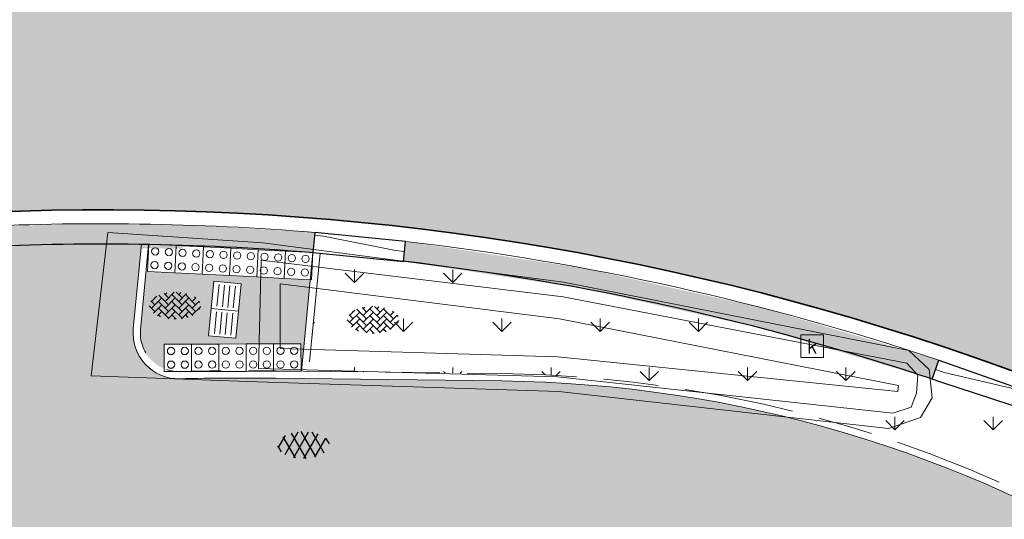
# Model space of a CAD drawing. Header units: metres. Extents: x 187916 to 189411, y 333285 to 334910.
# Tile 48 of 256: x 188143.65 to 188154.45, y 334576.42 to 334581.9. Entities that reach past the tile are written whole.
import ezdxf
from ezdxf.enums import TextEntityAlignment as Align

# ---------------------------------------------------------------- set-up
doc = ezdxf.new("R2010")
doc.units = ezdxf.units.M
for name, pattern in [('VH-OPSLUITBAND_100X200', [16, 8, -2, 4, -2]), ('VH-RWSBAND-SO', [24, 10, -2, 2, -2, 2, -2, 2, -2]), ('VW-1-1_STREEP', [2, 1, -1])]:
    doc.linetypes.add(name, pattern=pattern)
for name, color, linetype, lineweight in [('B-ME-RI-HWA_KOLK-S', 253, 'Continuous', 25), ('B-ME-VH-KANTOPSLUITING_ACHTERKANTBAND-G', 253, 'Continuous', 18), ('B-ME-VH-VERHARDING_ASFALT-G', 253, 'Continuous', 18), ('B-ME-VH-VERHARDING_ASFALT-S', 253, 'Continuous', 25), ('B-ME-VH-VERHARDING_BETONSTRAATSTEEN-G', 253, 'Continuous', 18), ('B-ME-VH-VERHARDING_BETONSTRAATSTEEN-S', 253, 'Continuous', 25), ('N-WE-GR-VAKBEPLANTING-A', 94, 'Continuous', 5), ('N-WE-VH-GOOT_TEGEL-G', 170, 'Continuous', 35), ('N-WE-VH-KANTOPSLUITING_ELEMENT_VERLOOPBAND-G', 42, 'Continuous', 25), ('N-WE-VH-KANTOPSLUITING_OPSLUITBAND_80X200-G', 30, 'VH-OPSLUITBAND_100X200', 15), ('N-WE-VH-KANTOPSLUITING_TROTTOIRBAND_RWS_110 220-G', 251, 'VH-RWSBAND-SO', 25), ('N-WE-VH-KANTOPSLUITING_TROTTOIRBAND_RWS_110 220_ACHTERKANT-G', 7, 'VH-RWSBAND-SO', 25), ('N-WE-VH-KANTOPSLUITING_VERLOOPBAND-S', 251, 'Continuous', 25), ('N-WE-VH-KANTOPSLUITING_VERLOOPBAND_TBV TEKENING-G', 10, 'Continuous', 25), ('N-WE-VH-KANTOPSLUITING_VOORKANTBAND-G', 7, 'Continuous', 15), ('N-WE-VH-VERHARDING_ASFALT_RIJWEG-A', 251, 'Continuous', 18), ('N-WE-VH-VERHARDING_BETONSTRAATSTEEN-ROOD-A', 11, 'Continuous', 18), ('N-WE-VH-VERHARDING_TEGEL-A', 254, 'Continuous', 5), ('N-WE-VH-VERKEERSTEGEL-S', 7, 'Continuous', 0), ('N-WE-VW-MARKERING_DWARS_DRIEHOEK_5050-G', 251, 'VW-HAAIETAND50-L-N', 0), ('N-WE-VW-MARKERING_LANGS_STREEP-G', 251, 'Continuous', 0), ('N-WE-VW-MARKERING_LANGS_STREEP_11-G', 251, 'VW-1-1_STREEP', 0), ('N-WE-VW-MARKERING_VLAK-G', 251, 'Continuous', 0)]:
    doc.layers.add(name, color=color, linetype=linetype, lineweight=lineweight)
doc.styles.add('NLCS-ISO', font='NLCS-ISO.ttf')
doc.linetypes.add('VW-HAAIETAND50-L-N', pattern='A,0,-0.5,[150,NLCS.SHX,S=1,R=0,X=-0.625,Y=-0.25],-0.5', length=1)

# ---------------------------------------------------------------- blocks, each defined once
blk = doc.blocks.new('SRI-KOLK-SO')
at = {"color": 0, "linetype": 'ByBlock', "lineweight": 18}
blk.add_lwpolyline([(-1.125, -1.125), (1.125, -1.125), (1.125, 1.125), (-1.125, 1.125)], close=True, dxfattribs=at)
at = {"color": 0, "linetype": 'ByBlock', "lineweight": 18, "style": 'NLCS-ISO'}
blk.add_text('k', height=1.5, dxfattribs=at).set_placement((0, 0), align=Align.MIDDLE_CENTER)
blk = doc.blocks.new('SVH-BSS_KEIFORMAAT_KEPER-SO')
at = {"ltscale": 0.1}
for p, q in [((-2.477046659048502, 2.477046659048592), (-1.484924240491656, 1.484924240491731)), ((-2.227386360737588, 0.7424621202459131), (-0.2128896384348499, 2.756958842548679)), ((-2.227386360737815, 2.227386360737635), (-1.846044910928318, 2.608727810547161)), ((-0.7424621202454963, 2.227386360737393), (1.484924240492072, -2.321476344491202e-13)), ((0.2160084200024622, 2.753840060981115), (1.484924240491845, 1.484924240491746)), ((0.742462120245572, 2.227386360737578), (1.196639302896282, 2.681563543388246)), ((0.7424621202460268, 0.7424621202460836), (2.445993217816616, 2.445993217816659)), ((2.227386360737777, 2.22738636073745), (4.454772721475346, -1.753042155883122e-13)), ((-5.336050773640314, 0.881278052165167), (-4.454772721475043, -7.582823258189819e-14)), ((-5.197234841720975, 0.7424621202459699), (-4.025666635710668, 1.914030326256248)), ((-5.197234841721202, -0.7424621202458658), (-2.969848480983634, 1.48492424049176)), ((-4.812064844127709, -1.842216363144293), (-2.969848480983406, 3.785860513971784e-14)), ((-4.564991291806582, 1.595142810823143), (-4.454772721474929, 1.484924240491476)), ((-3.712310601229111, 0.7424621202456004), (-1.484924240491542, -1.484924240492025)), ((-3.597206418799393, 2.112282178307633), (-1.484924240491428, -2.747801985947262e-13)), ((-2.227386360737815, -0.7424621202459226), (-2.463584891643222e-13, 1.484924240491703)), ((-2.227386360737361, -2.227386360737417), (2.083888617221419e-13, 2.083888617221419e-13)), ((-0.7424621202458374, 0.7424621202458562), (1.484924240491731, -1.48492424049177)), ((0.7424621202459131, -0.7424621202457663), (2.969848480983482, 1.48492424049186)), ((0.7424621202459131, -2.227386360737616), (2.969848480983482, 9.43689570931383e-15)), ((2.227386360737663, 0.7424621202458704), (4.454772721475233, -1.484924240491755)), ((3.7123106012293, 0.7424621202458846), (4.50164561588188, 1.531797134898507)), ((3.7123106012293, -0.7424621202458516), (5.246882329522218, 0.7921096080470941)), ((4.221158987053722, 1.718537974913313), (4.45477272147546, 1.484924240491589)), ((5.197234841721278, 0.7424621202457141), (5.392160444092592, 0.5475365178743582)), ((-5.734817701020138, -0.2048792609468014), (-4.454772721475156, -1.484924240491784)), ((-3.894231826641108, -2.40930758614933), (-2.969848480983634, -1.484924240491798)), ((-3.712310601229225, -0.742462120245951), (-1.484924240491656, -2.969848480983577)), ((-1.594092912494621, -3.079017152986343), (9.470202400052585e-14, -1.484924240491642)), ((-0.74246212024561, -0.74246212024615), (1.484924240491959, -2.969848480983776)), ((1.364972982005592, -3.089799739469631), (2.969848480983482, -1.484924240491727)), ((2.227386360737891, -0.7424621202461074), (3.843627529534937, -2.358703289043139)), ((3.712310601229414, -2.227386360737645), (5.574234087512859, -0.3654628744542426)), ((5.197234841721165, -0.7424621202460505), (5.40549668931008, -0.950723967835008)), ((-3.712310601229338, -2.227386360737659), (-3.270758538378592, -2.668938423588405)), ((-0.7424621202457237, -2.227386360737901), (0.2141389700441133, -3.18398745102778)), ((-0.2171522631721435, -3.18700074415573), (9.470202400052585e-14, -2.969848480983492)), ((2.22738636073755, -2.227386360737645), (2.78091825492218, -2.780918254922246))]:
    blk.add_line(p, q, dxfattribs=at)
at = {"style": 'NLCS-ISO'}
blk.add_attdef('FORMAAT', text='', height=1.8, dxfattribs=at).set_placement((-5.834817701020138, -0.2150483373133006), align=Align.MIDDLE_RIGHT)
blk.add_attdef('KLEUR', text='', height=1.8, dxfattribs=at).set_placement((5.824648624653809, -0.2150483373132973), align=Align.MIDDLE_LEFT)
at = {"style": 'NLCS-ISO', "flags": 1}
blk.add_attdef('FUNCTIE', text='', height=1.8, dxfattribs=at).set_placement((0.1159930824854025, -3.584775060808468), align=Align.MIDDLE_CENTER)
blk = doc.blocks.new('SVH-ASFALT-SO')
at = {"ltscale": 0.1}
for p, q in [((-3.363759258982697, 2.173798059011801), (-1.827884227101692, 4.834011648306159)), ((0.3610377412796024, -0.07213355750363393), (-2.305319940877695, 4.546133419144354)), ((-1.90966580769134, 0.6923617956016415), (0.9476199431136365, 5.64132588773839)), ((2.754090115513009, -0.2170218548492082), (-0.4687746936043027, 5.365143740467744)), ((0, 0), (3.267551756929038, 5.659565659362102)), ((4.867727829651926, 0.1220502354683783), (1.647185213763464, 5.700193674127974)), ((2.175571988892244, -0.2317987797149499), (5.321577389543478, 5.217242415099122)), ((6.701218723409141, 0.946350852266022), (4.043291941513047, 5.550015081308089)), ((-2.71961448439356, 1.263712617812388), (-3.454265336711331, 2.536165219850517)), ((4.656575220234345, 0.06542487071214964), (7.070171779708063, 4.245896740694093)), ((7.827971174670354, 2.994758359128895), (7.146137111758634, 4.175729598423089))]:
    blk.add_line(p, q, dxfattribs=at)
at = {"style": 'NLCS-ISO'}
blk.add_attdef('KLEUR', text='', height=1.8, dxfattribs=at).set_placement((9.485913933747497, 2.74105960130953), align=Align.MIDDLE_LEFT)
at = {"style": 'NLCS-ISO', "flags": 1}
blk.add_attdef('FUNCTIE', text='', height=1.8, dxfattribs=at).set_placement((0.1159930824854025, -3.584775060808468), align=Align.MIDDLE_CENTER)
blk = doc.blocks.new('DTM')
at = {"layer": 'B-ME-VH-KANTOPSLUITING_ACHTERKANTBAND-G', "ltscale": 0.2, "flags": 128}
blk.add_lwpolyline([(188153.2799999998, 334577.8229999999), (188153.2889999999, 334577.8870000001), (188149.5699999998, 334578.6179999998), (188146.5070000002, 334579.0049999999), (188146.5070000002, 334578.2939999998), (188149.5520000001, 334578.202), (188153.2799999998, 334577.8229999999)], dxfattribs=at)
at = {"layer": 'B-ME-VH-VERHARDING_ASFALT-G', "ltscale": 0.2, "flags": 128}
blk.add_lwpolyline([(188153.1779999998, 334577.4180000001), (188153.5290000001, 334577.537), (188153.6579999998, 334577.7519999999), (188153.625, 334578.0640000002), (188153.4019999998, 334578.273), (188149.6159999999, 334579.0219999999), (188146.3160000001, 334579.4529999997), (188144.6179999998, 334579.5660000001), (188144.4350000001, 334577.9950000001), (188146.2560000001, 334577.929), (188149.5630000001, 334577.8229999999), (188153.1779999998, 334577.4180000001)], dxfattribs=at)
at = {"layer": 'B-ME-VH-VERHARDING_BETONSTRAATSTEEN-G', "ltscale": 0.2, "flags": 128}
blk.add_lwpolyline([(188153.2259999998, 334577.5860000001), (188153.4270000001, 334577.6490000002), (188153.4840000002, 334577.8029999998), (188153.4989999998, 334578.003), (188153.3799999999, 334578.1329999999), (188149.611, 334578.861), (188146.2999999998, 334579.2620000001), (188146.2689999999, 334578.0759999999), (188149.548, 334577.9840000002), (188153.2259999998, 334577.5860000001)], dxfattribs=at)
at = {"layer": 'B-ME-RI-HWA_KOLK-S', "xscale": 0.11, "yscale": 0.11, "zscale": 0.11}
blk.add_blockref('SRI-KOLK-SO', (188152.342, 334578.319), dxfattribs=at)
at = {"layer": 'B-ME-VH-VERHARDING_ASFALT-S', "xscale": 0.05, "yscale": 0.05, "zscale": 0.05}
blk.add_blockref('SVH-ASFALT-SO', (188146.656, 334577.098), dxfattribs=at)
at = {"layer": 'B-ME-VH-VERHARDING_BETONSTRAATSTEEN-S', "xscale": 0.05, "yscale": 0.05, "zscale": 0.05}
for p in [(188145.357, 334578.774), (188147.529, 334578.619)]:
    blk.add_blockref('SVH-BSS_KEIFORMAAT_KEPER-SO', p, dxfattribs=at)
blk = doc.blocks.new('SVH-VERKEERSTEGEL_300X300_NOPPENTEGEL')
blk.add_lwpolyline([(-0.15, 5.551115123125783e-17), (0.15, 5.551115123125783e-17), (0.15, -0.3), (-0.15, -0.3)], close=True)
at = {"lineweight": 0}
for centre in [(-0.07499999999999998, -0.07499999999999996), (0.07499999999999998, -0.07499999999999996), (-0.07499999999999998, -0.225), (0.07499999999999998, -0.225)]:
    blk.add_circle(centre, 0.04, dxfattribs=at)
blk = doc.blocks.new('SVH-VERKEERSTEGEL_300X300_GELEIDETEGEL')
blk.add_lwpolyline([(-0.15, 5.551115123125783e-17), (0.15, 5.551115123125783e-17), (0.15, -0.3), (-0.15, -0.3)], close=True)
at = {"lineweight": 0, "flags": 128}
for points in [[(0.12, -0.05999999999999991), (-0.1200000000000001, -0.05999999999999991)], [(0.12, -0.1199999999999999), (-0.1200000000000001, -0.1199999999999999)], [(0.12, -0.1799999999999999), (-0.1200000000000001, -0.1799999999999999)], [(0.12, -0.2399999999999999), (-0.12, -0.2399999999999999)]]:
    blk.add_lwpolyline(points, dxfattribs=at)
blk = doc.blocks.new('SVH-TROTTOIRBAND RWS INRITVERLOOPBAND_110 220X250_LINKS_L1000_VB-MM')
at = {"linetype": 'Continuous', "lineweight": 0}
blk.add_lwpolyline([(0, 0), (1000, 1.13686837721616e-13), (1000, 220.0000000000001), (0, 220)], close=True, dxfattribs=at)
blk.add_lwpolyline([(0, 110), (100, 110), (900, 30.00000000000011), (1000, 30.00000000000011)], dxfattribs=at)
blk = doc.blocks.new('SVH-VERLOOPBAND_TROTTOIRBAND 180 200X250 HD_TROTTOIRBAND RWS 110 220X250 VB_L1000-MM')
at = {"linetype": 'Continuous', "lineweight": 0}
blk.add_lwpolyline([(0, 200.0000000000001), (100, 200.0000000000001), (900, 220), (1000, 220), (1000, 0), (0, 1.13686837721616e-13)], close=True, dxfattribs=at)
blk.add_lwpolyline([(1000, 110), (900, 110), (100, 20.00000000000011), (0, 20.00000000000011)], dxfattribs=at)
blk = doc.blocks.new('ontwerp Wilhelmina- & Engelenkampstraat')
at = {"layer": 'N-WE-GR-VAKBEPLANTING-A', "transparency": 33554610}
h = blk.add_hatch(dxfattribs=at)
h.set_pattern_fill('GRASS', color=256, scale=0.03)
h.set_pattern_definition([(90, (0, 0), (-0.5388153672, 0.5388153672), [0.142875, -0.9347557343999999]), (45, (0, 0), (-0.5388153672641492, 0.5388153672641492), [0.142875, -0.6191249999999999]), (135, (0, 0), (-0.5388153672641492, -0.5388153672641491), [0.142875, -0.6191249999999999])])
h.paths.add_polyline_path([(188147.8600471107, 334579.2503254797), (188146.9445344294, 334579.3407209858), (188146.8202567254, 334578.0440824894), (188148.9380355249, 334578.0184789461, -0.1069396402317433), (188154.6600222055, 334576.707901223), (188154.8803281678, 334577.1903183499), (188154.7711717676, 334577.2401669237, 0.4328702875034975), (188154.6053970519, 334577.6450134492), (188154.1316690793, 334577.8019453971), (188153.7512186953, 334577.9258707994), (188153.6587180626, 334577.9585802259, 0.05174351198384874)])
at = {"layer": 'N-WE-VH-VERHARDING_ASFALT_RIJWEG-A', "transparency": 33554610}
h = blk.add_hatch(color=256, dxfattribs=at)
h.dxf.hatch_style = 1
edge = h.paths.add_edge_path(flags=16)
edge.add_arc((188138.9664952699, 334562.9266771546), 25.15000014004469, 78.9570041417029, 89.01832237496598, ccw=False)
edge.add_arc((188138.9664952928, 334562.9266772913), 25.15000000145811, 70.82096754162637, 78.95700413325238, ccw=False)
edge.add_arc((188138.9664952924, 334562.9266772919), 25.15000000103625, 64.56114953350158, 70.82096754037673, ccw=False)
edge.add_arc((188149.275636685, 334584.5997389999), 1.1499999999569, -100.17163992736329, 64.5611495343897, ccw=False)
edge.add_arc((188142.0351365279, 334544.2441302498), 39.85000000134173, 79.82836007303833, 82.98919470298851)
edge.add_arc((188142.0351365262, 334544.2441302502), 39.8500000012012, 82.98919470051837, 86.82065225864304)
edge.add_line((188144.2452818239, 334584.0327939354), (188143.4198873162, 334584.0786422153))
edge.add_line((188143.4198873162, 334584.0786422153), (188142.6119275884, 334584.1235220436))
edge.add_arc((188142.7311700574, 334586.2702128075), 2.150000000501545, 241.96238470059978, 266.8206522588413, ccw=False)
edge.add_line((188141.7205601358, 334584.3725385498), (188138.8371205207, 334585.9081196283))
edge.add_arc((188139.3776793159, 334586.9231546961), 1.150000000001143, 89.01832237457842, 241.9623847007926, ccw=False)
edge = h.paths.add_edge_path(flags=16)
edge.add_arc((188147.0280477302, 334548.9942835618), 37.59999999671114, 119.8881419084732, 146.3825036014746)
edge.add_line((188115.7165645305, 334569.8113683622), (188103.132196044, 334550.8829138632))
edge.add_line((188103.132196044, 334550.8829138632), (188098.4154442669, 334542.7039371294))
edge.add_line((188098.4154442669, 334542.7039371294), (188093.8171624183, 334534.4769075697))
edge.add_line((188093.8171624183, 334534.4769075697), (188093.5668862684, 334534.0291252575))
edge.add_arc((188092.5630440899, 334534.590196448), 1.150000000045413, 239.9388876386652, 330.79814032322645, ccw=False)
edge.add_line((188091.9869821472, 334533.5948811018), (188091.4987249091, 334533.8774713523))
edge.add_arc((188092.0747868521, 334534.8727866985), 1.150000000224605, 146.0066462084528, 239.9388876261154, ccw=False)
edge.add_line((188091.1213190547, 334535.5157479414), (188092.9730741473, 334538.2617748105))
edge.add_arc((187397.3001256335, 335005.9230804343), 838.2529141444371, 326.0893067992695, 326.4232486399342)
edge.add_line((188095.6869526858, 334542.3243445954), (188101.4356861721, 334551.4072817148))
edge.add_line((188101.4356861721, 334551.4072817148), (188104.3496291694, 334556.3924108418))
edge.add_line((188104.3496291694, 334556.3924108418), (188107.550383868, 334561.8461375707))
edge.add_arc((188150.8017325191, 334536.4622185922), 50.15000002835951, 145.6264753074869, 149.5916206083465, ccw=False)
edge.add_line((188109.409202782, 334564.7761901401), (188115.9237364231, 334574.2998638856))
edge.add_arc((188149.0625214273, 334551.6317490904), 40.14999999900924, 122.93594923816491, 145.6264753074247, ccw=False)
edge.add_arc((188127.8581766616, 334584.3636259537), 1.149999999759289, 29.3351337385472, 122.93594923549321, ccw=False)
edge.add_line((188128.8607110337, 334584.9270306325), (188129.094595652, 334584.5108513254))
edge.add_arc((188127.2202922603, 334583.4575295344), 2.149999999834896, -60.11185809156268, 29.335133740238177, ccw=False)
edge = h.paths.add_edge_path()
edge.add_arc((188147.5743993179, 334603.7915720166), 12.15000000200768, 200.4734663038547, 255.493725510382)
edge.add_line((188144.530994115, 334592.0289113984), (188146.185999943, 334591.6007044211))
edge.add_arc((188138.7090134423, 334562.7023984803), 29.84991479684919, 50.25891379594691, 75.49372551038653, ccw=False)
edge.add_line((188157.7926425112, 334585.655230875), (188163.8201895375, 334580.6411595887))
edge.add_line((188163.8201895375, 334580.6411595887), (188159.2952212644, 334575.7984076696))
edge.add_line((188159.2952212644, 334575.7984076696), (188159.2695942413, 334575.8148686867))
edge.add_arc((188144.5349947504, 334550.6630481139), 29.15000000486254, 59.63710362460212, 146.382503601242)
edge.add_line((188120.2602677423, 334566.8018252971), (188107.0435106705, 334546.9221797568))
edge.add_line((188107.0435106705, 334546.9221797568), (188106.7442135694, 334546.500351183))
edge.add_line((188106.7442135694, 334546.500351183), (188101.6504048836, 334539.510067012))
edge.add_line((188101.6504048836, 334539.510067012), (188095.1750741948, 334530.5398171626))
edge.add_line((188095.1750741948, 334530.5398171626), (188087.7887865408, 334535.3281251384))
edge.add_line((188087.7887865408, 334535.3281251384), (188088.417, 334536.191))
edge.add_line((188088.417, 334536.191), (188093.6195946, 334544.8592181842))
edge.add_line((188093.6195946, 334544.8592181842), (188101.4946647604, 334558.0521733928))
edge.add_line((188101.4946647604, 334558.0521733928), (188109.0825163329, 334571.5906240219))
edge.add_arc((188109.7531398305, 334571.7031590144), 0.6800000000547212, 189.5258538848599, 239.6426501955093)
edge.add_arc((188109.7531398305, 334571.7031590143), 0.6799999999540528, 239.6426501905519, 330.1368785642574)
edge.add_line((188110.3428476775, 334571.364566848), (188112.78618657, 334575.619999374))
edge.add_line((188112.78618657, 334575.619999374), (188112.9460224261, 334575.8837592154))
edge.add_arc((188155.5789671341, 334550.0486179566), 49.84999998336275, 142.6443436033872, 148.784552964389, ccw=False)
edge.add_arc((188162.7209915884, 334543.926498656), 59.24414293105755, 136.6649082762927, 142.1289845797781, ccw=False)
edge.add_line((188119.6296113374, 334584.5836188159), (188121.4990564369, 334586.5296781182))
edge.add_arc((188110.5734846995, 334597.0251239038), 15.15000000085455, 316.1503230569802, 359.9113085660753)
edge.add_arc((188139.1123643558, 334564.6638088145), 35.00000004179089, 106.57741826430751, 112.49110119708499, ccw=False)
edge.add_line((188129.1264917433, 334598.2090372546), (188129.3539222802, 334596.9693586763))
edge.add_arc((188131.4686291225, 334597.3573212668), 2.15000000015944, 190.3958391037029, 206.4362908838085)
edge.add_line((188129.5434547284, 334596.400136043), (188131.1078476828, 334593.2536925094))
edge.add_arc((188131.9047803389, 334593.6499226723), 0.8900000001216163, 206.4362909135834, 370.3958390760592)
edge.add_line((188132.7801706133, 334593.8105211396), (188131.8470344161, 334598.8968607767))
edge.add_line((188131.8470344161, 334598.8968607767), (188131.8462139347, 334598.9013330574))
edge.add_arc((188139.0752333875, 334564.9158871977), 34.74578035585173, 94.76015096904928, 102.00837118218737, ccw=False)
at = {"layer": 'N-WE-VH-VERHARDING_BETONSTRAATSTEEN-ROOD-A', "transparency": 33554610}
h = blk.add_hatch(color=11, dxfattribs=at)
h.dxf.hatch_style = 1
edge = h.paths.add_edge_path()
edge.add_line((188130.7076894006, 334575.4139422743), (188130.4324818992, 334575.75104388))
edge.add_arc((188144.5349947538, 334550.6630481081), 28.78000001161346, 119.3412960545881, 123.20155356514)
edge.add_line((188128.7754721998, 334574.7446977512), (188129.7619991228, 334573.5363011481))
edge.add_arc((188129.3658741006, 334573.2213536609), 0.5060701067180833, -54.8430006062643, 38.48718928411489, ccw=False)
edge.add_arc((188146.1111404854, 334549.1705437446), 28.80000169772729, 124.8419482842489, 143.4234090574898)
edge.add_line((188122.9829821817, 334566.3323732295), (188122.425976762, 334565.581814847))
edge.add_line((188122.425976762, 334565.581814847), (188118.8030062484, 334560.6999051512))
edge.add_line((188118.8030062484, 334560.6999051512), (188107.9155845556, 334546.5335928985))
edge.add_line((188107.9155845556, 334546.5335928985), (188109.447490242, 334545.4037258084))
edge.add_line((188109.447490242, 334545.4037258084), (188113.6093503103, 334550.8488948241))
edge.add_line((188113.6093503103, 334550.8488948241), (188124.3491205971, 334565.3206081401))
edge.add_arc((188146.1076370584, 334549.1738600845), 27.095211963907, 129.7264959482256, 143.4213094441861, ccw=False)
edge.add_line((188128.790448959, 334570.0128981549), (188129.5741265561, 334570.6400149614))
edge.add_line((188129.5741265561, 334570.6400149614), (188130.3823909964, 334571.2390159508))
edge.add_line((188130.3823909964, 334571.2390159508), (188131.212331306, 334571.8076042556))
edge.add_line((188131.212331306, 334571.8076042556), (188132.0592519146, 334572.3428028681))
edge.add_arc((188146.1109312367, 334549.1711762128), 27.09933529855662, 95.22476272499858, 121.2333546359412, ccw=False)
edge.add_line((188143.6431848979, 334576.157917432), (188144.6414857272, 334576.2306659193))
edge.add_arc((188146.1352651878, 334548.4928058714), 27.7780535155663, 88.91371933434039, 93.08259765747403, ccw=False)
edge.add_line((188146.6618825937, 334576.2658671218), (188147.6614657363, 334576.2537823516))
edge.add_line((188147.6614657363, 334576.2537823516), (188148.9165172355, 334576.2386090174))
edge.add_line((188148.9165172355, 334576.2386090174), (188148.9370684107, 334577.9384847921))
edge.add_line((188148.9370684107, 334577.9384847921), (188146.4593004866, 334577.9684405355))
edge.add_arc((188146.1111394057, 334549.1705449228), 28.80000013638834, 89.30733866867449, 91.40328253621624)
edge.add_arc((188145.3935984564, 334578.461757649), 0.4999999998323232, 174.525148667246, 271.40328254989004, ccw=False)
edge.add_line((188144.8958793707, 334578.5094620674), (188144.9850226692, 334579.439529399))
edge.add_arc((188144.5349946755, 334550.663052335), 28.77999578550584, 89.10403893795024, 92.9518868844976)
edge.add_line((188143.0529009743, 334579.4048608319), (188142.9366344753, 334578.1918064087))
edge.add_arc((188142.4389153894, 334578.2395108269), 0.4999999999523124, 277.19992168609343, 354.52514869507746, ccw=False)
edge.add_arc((188146.1111394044, 334549.1705450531), 28.80000000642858, 97.19992169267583, 116.2935457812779)
edge.add_arc((188132.4672776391, 334576.782069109), 1.998559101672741, 296.2550210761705, 296.3260978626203, ccw=False)
edge.add_arc((188146.1111690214, 334549.1705556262), 28.80000388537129, 116.2985402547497, 116.7316195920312)
edge.add_arc((188132.2569611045, 334576.6787573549), 2.000000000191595, 219.227970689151, 296.7315575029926, ccw=False)
h = blk.add_hatch(color=11, dxfattribs=at)
h.dxf.hatch_style = 1
edge = h.paths.add_edge_path()
edge.add_arc((188270.332567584, 334495.2359531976), 4.01840035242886, 341.6529269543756, 416.7021785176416)
edge.add_arc((188270.3325658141, 334495.2359543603), 4.018400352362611, -18.34911897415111, 56.702148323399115, ccw=False)
edge.add_arc((188264.7010888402, 334497.2544243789), 9.999999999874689, 340.8314171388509, 340.8322362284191)
edge = h.paths.add_edge_path()
edge.add_arc((188148.770241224, 334564.1394932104), 12.09999999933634, 57.63015956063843, 89.30733865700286)
edge.add_line((188148.9165172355, 334576.2386090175), (188148.9370684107, 334577.938484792))
edge.add_arc((188148.7702412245, 334564.1394932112), 13.79999999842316, 57.630159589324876, 89.30733865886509, ccw=False)
edge.add_line((188156.1585166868, 334575.7951092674), (188165.274457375, 334570.0166861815))
edge.add_line((188165.274457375, 334570.0166861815), (188169.8198914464, 334567.1086563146))
edge.add_line((188169.8198914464, 334567.1086563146), (188171.511029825, 334565.9779010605))
edge.add_line((188171.511029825, 334565.9779010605), (188172.8852863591, 334565.1012805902))
edge.add_line((188172.8852863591, 334565.1012805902), (188189.066450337, 334554.7569305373))
edge.add_line((188189.066450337, 334554.7569305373), (188194.1878845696, 334551.4665076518))
edge.add_line((188194.1878845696, 334551.4665076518), (188201.1790287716, 334547.0002215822))
edge.add_line((188201.1790287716, 334547.0002215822), (188204.1699773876, 334545.0015735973))
edge.add_line((188204.1699773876, 334545.0015735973), (188207.8265481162, 334542.6269838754))
edge.add_line((188207.8265481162, 334542.6269838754), (188215.6547227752, 334537.6455997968))
edge.add_line((188215.6547227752, 334537.6455997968), (188224.3779567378, 334532.0578415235))
edge.add_line((188224.3779567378, 334532.0578415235), (188225.2379334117, 334531.4974632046))
edge.add_line((188225.2379334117, 334531.4974632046), (188233.1427692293, 334526.4658407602))
edge.add_line((188233.1427692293, 334526.4658407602), (188239.8496435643, 334522.1101237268))
edge.add_line((188239.8496435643, 334522.1101237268), (188248.511649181, 334516.4087920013))
edge.add_line((188248.511649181, 334516.4087920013), (188250.7467074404, 334514.9210303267))
edge.add_line((188250.7467074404, 334514.9210303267), (188255.6112174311, 334511.7728785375))
edge.add_line((188255.6112174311, 334511.7728785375), (188256.3588268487, 334511.2878343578))
edge.add_line((188256.3588268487, 334511.2878343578), (188261.1983553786, 334508.1523159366))
edge.add_line((188261.1983553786, 334508.1523159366), (188268.3147183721, 334503.5103458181))
edge.add_line((188268.3147183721, 334503.5103458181), (188273.2914312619, 334500.2531944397))
edge.add_arc((188273.5652412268, 334500.6715580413), 0.4999999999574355, 236.7961170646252, 381.0816675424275)
edge.add_arc((188264.7010888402, 334497.2544243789), 9.999999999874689, -13.01039675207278, 21.081667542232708, ccw=False)
edge.add_arc((188270.3325660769, 334495.2359545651), 4.118400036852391, 356.7594048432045, 416.7032974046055)
edge.add_line((188272.5934635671, 334498.6782737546), (188272.3604773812, 334498.8307581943))
edge.add_line((188272.3604773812, 334498.8307581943), (188271.5237501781, 334499.378378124))
edge.add_line((188271.5237501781, 334499.378378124), (188267.3942402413, 334502.0810534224))
edge.add_line((188267.3942402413, 334502.0810534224), (188264.1115089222, 334504.2222952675))
edge.add_line((188264.1115089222, 334504.2222952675), (188260.7611897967, 334506.4076229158))
edge.add_line((188260.7611897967, 334506.4076229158), (188260.2332122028, 334506.7520092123))
edge.add_line((188260.2332122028, 334506.7520092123), (188255.4335565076, 334509.8616945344))
edge.add_line((188255.4335565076, 334509.8616945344), (188254.6867637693, 334510.3462088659))
edge.add_line((188254.6867637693, 334510.3462088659), (188249.8141395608, 334513.4996119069))
edge.add_line((188249.8141395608, 334513.4996119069), (188249.0920431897, 334513.979857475))
edge.add_line((188249.0920431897, 334513.979857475), (188247.6052413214, 334514.969945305))
edge.add_line((188247.6052413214, 334514.969945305), (188238.7286873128, 334520.811070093))
edge.add_line((188238.7286873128, 334520.811070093), (188232.2233639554, 334525.0358917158))
edge.add_line((188232.2233639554, 334525.0358917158), (188224.3174298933, 334530.0682132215))
edge.add_line((188224.3174298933, 334530.0682132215), (188223.4554115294, 334530.6299219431))
edge.add_line((188223.4554115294, 334530.6299219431), (188214.7399082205, 334536.2127282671))
edge.add_line((188214.7399082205, 334536.2127282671), (188206.9072550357, 334541.1969622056))
edge.add_line((188206.9072550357, 334541.1969622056), (188203.2347351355, 334543.5819093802))
edge.add_line((188203.2347351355, 334543.5819093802), (188200.2488350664, 334545.5771837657))
edge.add_line((188200.2488350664, 334545.5771837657), (188193.9364147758, 334549.6126811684))
edge.add_line((188193.9364147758, 334549.6126811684), (188193.2729879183, 334550.0336828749))
edge.add_line((188193.2729879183, 334550.0336828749), (188188.2574143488, 334553.2560923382))
edge.add_line((188188.2574143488, 334553.2560923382), (188171.9529504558, 334563.6795877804))
edge.add_line((188171.9529504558, 334563.6795877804), (188170.5813430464, 334564.5545184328))
edge.add_line((188170.5813430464, 334564.5545184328), (188168.8892599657, 334565.6859053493))
edge.add_line((188168.8892599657, 334565.6859053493), (188164.361299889, 334568.5827558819))
edge.add_line((188164.361299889, 334568.5827558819), (188155.2483668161, 334574.3592725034))
at = {"layer": 'N-WE-VH-VERHARDING_TEGEL-A', "transparency": 33554610}
h = blk.add_hatch(color=256, dxfattribs=at)
h.dxf.hatch_style = 1
h.paths.add_polyline_path([(188146.2498043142, 334579.0788287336), (188145.9501752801, 334579.093743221), (188145.650546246, 334579.1086577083), (188145.3509172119, 334579.1235721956), (188145.0512881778, 334579.1384866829), (188145.0366055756, 334579.1392175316), (188144.9755144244, 334578.5018293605, 0.3311076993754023), (188145.2349431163, 334578.0728765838), (188145.2349431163, 334578.3414837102), (188145.5349422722, 334578.3421953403), (188145.8349414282, 334578.3429069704), (188146.1349405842, 334578.3436186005), (188146.4349397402, 334578.3443302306), (188146.7349388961, 334578.3450418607), (188146.7356503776, 334578.0451053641), (188146.7399831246, 334578.0450529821), (188146.8362685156, 334579.049636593), (188146.5494333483, 334579.0639142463)])
h.paths.add_polyline_path([(188146.0497409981, 334578.7043906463), (188146.0211183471, 334578.4057591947), (188145.7224868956, 334578.4343818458), (188145.7511095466, 334578.7330132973), (188145.7797321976, 334579.0316447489), (188146.0783636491, 334579.0030220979)], flags=16)
at = {"layer": 'N-WE-VH-GOOT_TEGEL-G'}
blk.add_lwpolyline([(188095.1749857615, 334530.5396943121), (188101.6504048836, 334539.510067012), (188106.7442135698, 334546.500351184), (188107.0435106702, 334546.9221797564), (188110.7802754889, 334552.5427385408), (188120.2602677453, 334566.8018253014, -0.3976723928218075), (188159.2695942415, 334575.8148686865), (188174.5957357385, 334565.970421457), (188208.8839609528, 334543.8760752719, 0.009316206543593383), (188212.1620622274, 334541.8404860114, 0.002186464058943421), (188233.3818636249, 334529.2067239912), (188237.2558465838, 334526.9002472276, -0.01438719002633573), (188243.5379345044, 334523.0147862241, -0.01435012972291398), (188244.8978654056, 334522.1359797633), (188270.2099099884, 334505.7794105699, -0.1585987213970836), (188274.1717358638, 334500.9053619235, -0.2389408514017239), (188273.2451314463, 334491.7752058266), (188271.789554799, 334489.5054462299)], format="xyb", dxfattribs=at)
at = {"layer": 'N-WE-VH-KANTOPSLUITING_ELEMENT_VERLOOPBAND-G', "const_width": 0.22, "flags": 128}
blk.add_lwpolyline([(188143.0434335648, 334579.5145185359, -0.03321942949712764), (188146.8776214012, 334579.4579122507, -0.03321942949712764)], format="xyb", dxfattribs=at)
at = {"layer": 'N-WE-VH-KANTOPSLUITING_OPSLUITBAND_80X200-G', "ltscale": 0.15, "flags": 128}
blk.add_lwpolyline([(188145.0646577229, 334579.4318966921), (188144.9755144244, 334578.5018293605, 0.4498276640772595), (188145.4038840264, 334578.041883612, -0.009145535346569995), (188146.4602676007, 334578.0484346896), (188148.9380355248, 334578.0184789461, -0.1391047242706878), (188156.2013472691, 334575.8626780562), (188165.3174294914, 334570.0841652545), (188169.863685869, 334567.1756093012), (188171.554779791, 334566.0448837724), (188172.928309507, 334565.16872693), (188189.1096167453, 334554.8242853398), (188194.2309385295, 334551.5339347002), (188194.8926683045, 334551.1140099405), (188201.222802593, 334547.0671880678), (188204.213988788, 334545.068381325), (188207.8698089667, 334542.6942790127), (188215.6977728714, 334537.7130290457), (188224.42137063, 334532.125037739), (188225.2812512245, 334531.5647220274), (188233.1860353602, 334526.5331324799), (188239.8934220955, 334522.1770826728), (188248.5558120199, 334516.475497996), (188250.0786412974, 334515.4614188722), (188250.790592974, 334514.9879206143), (188255.654721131, 334511.8400159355), (188256.4023689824, 334511.3549468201), (188261.2419589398, 334508.2193886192), (188268.3584767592, 334503.5773175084), (188272.4985136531, 334500.8677525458)], format="xyb", dxfattribs=at)
blk.add_lwpolyline([(188146.9445344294, 334579.3407209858), (188146.8202567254, 334578.0440824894)], dxfattribs=at)
at = {"layer": 'N-WE-VH-KANTOPSLUITING_TROTTOIRBAND_RWS_110 220-G', "ltscale": 0.15, "const_width": 0.22, "flags": 128}
blk.add_lwpolyline([(188153.6954052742, 334578.0622995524, 0.05179285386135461), (188147.8690085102, 334579.3600244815, 0.05179285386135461)], format="xyb", dxfattribs=at)
at = {"layer": 'N-WE-VH-KANTOPSLUITING_TROTTOIRBAND_RWS_110 220_ACHTERKANT-G', "linetype": 'Continuous', "ltscale": 0.2, "flags": 128}
for points in [[(188143.0529008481, 334579.4048608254, -0.03315345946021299), (188146.8649212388, 334579.3485817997)], [(188153.660526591, 334577.957975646, 0.05179285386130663), (188147.8563140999, 334579.2507594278, 0.05179285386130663)]]:
    blk.add_lwpolyline(points, format="xyb", dxfattribs=at)
at = {"layer": 'N-WE-VH-KANTOPSLUITING_VERLOOPBAND_TBV TEKENING-G', "flags": 128}
for points in [[(188147.8816991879, 334579.469257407), (188146.8865383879, 334579.5675171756), (188146.8649212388, 334579.3485817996), (188147.8600820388, 334579.250322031)], [(188154.606398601, 334577.6446816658), (188154.5121194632, 334577.6780199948), (188153.7512186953, 334577.9258707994), (188153.6569395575, 334577.9592091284), (188153.7302838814, 334578.1666232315), (188154.6730752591, 334577.8332399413)]]:
    blk.add_lwpolyline(points, close=True, dxfattribs=at)
at = {"layer": 'N-WE-VH-KANTOPSLUITING_VOORKANTBAND-G', "flags": 128}
for points in [[(188143.0377543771, 334579.6243718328, -0.03321942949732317), (188146.8865410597, 334579.5675500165)], [(188153.7302839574, 334578.1666234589, 0.05179285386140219), (188147.8817029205, 334579.4692895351)], [(188144.9850226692, 334579.439529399), (188144.8958793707, 334578.5094620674, 0.4498276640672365), (188145.4058431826, 334577.9619076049, -0.009145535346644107), (188146.4593004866, 334577.9684405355), (188148.9370684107, 334577.938484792, -0.1391047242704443), (188156.1585166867, 334575.7951092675), (188165.274457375, 334570.0166861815), (188169.8198914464, 334567.1086563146), (188171.511029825, 334565.9779010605), (188172.8852863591, 334565.1012805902), (188189.066450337, 334554.7569305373)]]:
    blk.add_lwpolyline(points, format="xyb", dxfattribs=at)
blk.add_lwpolyline([(188146.8649212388, 334579.3485817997), (188146.7399831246, 334578.0450529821)], dxfattribs=at)
at = {"layer": 'N-WE-VH-KANTOPSLUITING_VERLOOPBAND-S'}
for name, p, xscale, yscale, zscale, rotation in [('SVH-TROTTOIRBAND RWS INRITVERLOOPBAND_110 220X250_LINKS_L1000_VB-MM', (188147.8816991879, 334579.469257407), 0.001000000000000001, 0.001000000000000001, 0.001000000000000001, 174.361030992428), ('SVH-VERLOOPBAND_TROTTOIRBAND 180 200X250 HD_TROTTOIRBAND RWS 110 220X250 VB_L1000-MM', (188154.6730752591, 334577.8332399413), 0.001, 0.001, 0.001, 160.5257433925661)]:
    blk.add_blockref(name, p, dxfattribs=dict(at, xscale=xscale, yscale=yscale, zscale=zscale, rotation=rotation))
at = {"layer": 'N-WE-VH-VERKEERSTEGEL-S', "xscale": -1}
for p, rotation in [((188145.2160171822, 334579.4306584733), 357.1503680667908), ((188145.5156462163, 334579.415743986), 357.1503680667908), ((188145.8152752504, 334579.4008294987), 357.1503680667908), ((188146.1149042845, 334579.3859150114), 357.1503680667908), ((188146.4145333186, 334579.3710005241), 357.1503680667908), ((188146.7141623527, 334579.3560860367), 357.1503680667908), ((188145.3849426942, 334578.3418395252), 0.1359114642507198), ((188145.6849418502, 334578.3425511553), 0.1359114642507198), ((188145.9849410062, 334578.3432627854), 0.1359114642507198), ((188146.2849401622, 334578.3439744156), 0.1359114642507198), ((188146.5849393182, 334578.3446860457), 0.1359114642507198)]:
    blk.add_blockref('SVH-VERKEERSTEGEL_300X300_NOPPENTEGEL', p, dxfattribs=dict(at, rotation=rotation))
at = {"layer": 'N-WE-VH-VERKEERSTEGEL-S', "rotation": 84.525148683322}
for p in [(188145.7654208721, 334578.8823290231), (188145.7367982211, 334578.5836975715)]:
    blk.add_blockref('SVH-VERKEERSTEGEL_300X300_GELEIDETEGEL', p, dxfattribs=at)
blk = doc.blocks.new('markering')
at = {"layer": 'N-WE-VW-MARKERING_VLAK-G'}
h = blk.add_hatch(color=256, dxfattribs=at)
h.dxf.hatch_style = 1
edge = h.paths.add_edge_path()
edge.add_arc((188142.0351365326, 334544.2441302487), 40.00000000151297, 78.37705155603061, 78.6531030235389, ccw=False)
edge.add_arc((188146.0645415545, 334563.8340229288), 20.00000000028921, 61.05187147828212, 78.37705160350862, ccw=False)
edge.add_line((188155.7448936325, 334581.3351881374), (188155.8367735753, 334581.5228864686))
edge.add_arc((188135.3031930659, 334556.7112547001), 32.20628819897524, 50.3895635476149, 61.91662681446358)
edge.add_arc((188149.275636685, 334584.5997389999), 1.300000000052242, -61.04050371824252, 23.864553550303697, ccw=False)
at = {"layer": 'N-WE-VW-MARKERING_DWARS_DRIEHOEK_5050-G', "const_width": 0.1, "flags": 128}
blk.add_lwpolyline([(188143.3416520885, 334579.4077579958, -0.01823713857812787), (188145.4401757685, 334579.439342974)], format="xyb", dxfattribs=at)
at = {"layer": 'N-WE-VW-MARKERING_LANGS_STREEP-G', "const_width": 0.1, "flags": 128}
blk.add_lwpolyline([(188149.9050852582, 334583.4622881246, 0.3884018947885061), (188150.4644924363, 334585.1256876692, -0.04560601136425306), (188154.2984195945, 334582.6733756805, 0.005904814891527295), (188155.8367735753, 334581.5228864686), (188155.7448936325, 334581.3351881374, 0.07573968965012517), (188150.0939465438, 334583.4239156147, 0.001204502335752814)], format="xyb", close=True, dxfattribs=at)
at = {"layer": 'N-WE-VW-MARKERING_LANGS_STREEP_11-G', "ltscale": 0.5, "const_width": 0.1, "flags": 128}
for points in [[(188145.4386214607, 334583.5831156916), (188145.0625015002, 334580.1035958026)], [(188147.2586899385, 334583.4569265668), (188146.9247545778, 334579.9728467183)]]:
    blk.add_lwpolyline(points, dxfattribs=at)

msp = doc.modelspace()

# ---------------------------------------------------------------- block references
msp.add_blockref('DTM', (0, 0))

# ---------------------------------------------------------------- next in the draw order: block references
msp.add_blockref('ontwerp Wilhelmina- & Engelenkampstraat', (0, 0))

# ---------------------------------------------------------------- next in the draw order: block references
msp.add_blockref('markering', (0, 0))

doc.saveas('drawing.dxf')
